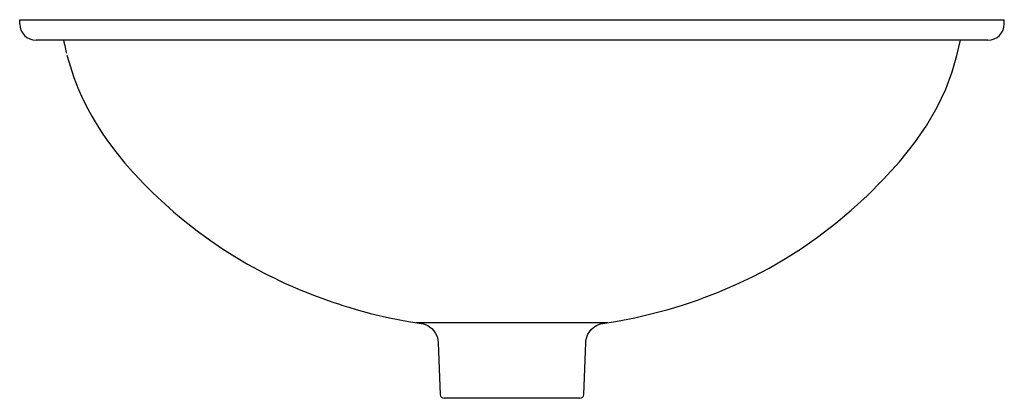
# Model space of a CAD drawing. Header units: millimetres. Extents: x -0.24 to 0.24, y -0.184 to 0.
import ezdxf

# ---------------------------------------------------------------- set-up
doc = ezdxf.new("R2010")
doc.units = ezdxf.units.MM
doc.header["$LTSCALE"] = 0.1
doc.layers.add('BLOCKS', color=3, linetype='Continuous')

msp = doc.modelspace()

# ---------------------------------------------------------------- linework, layer by layer
at = {"layer": 'BLOCKS'}
for p, q in [((-0.24, -0.002), (-0.24, 0)), ((-0.24, 0), (-0.03338, 0)), ((-0.03338, 0), (0, 0)), ((0, 0), (0.03338, 0)), ((0.03338, 0), (0.24, 0)), ((0.24, -0.002), (0.24, 0)), ((0.232, -0.01), (-0.232, -0.01)), ((0.04679, -0.14765), (-0.0468, -0.14765)), ((-0.03595, -0.15743), (-0.03507, -0.18257)), ((0.03507, -0.18257), (0.03594, -0.15744)), ((0, -0.1845), (-0.03307, -0.1845)), ((0.03307, -0.1845), (0, -0.1845))]:
    msp.add_line(p, q, dxfattribs=at)
at = {"layer": 'BLOCKS', "flags": 128}
for points in [[(-0.21859, -0.01), (-0.21828, -0.01158), (-0.21806, -0.01265), (-0.21788, -0.01354), (-0.21769, -0.01436), (-0.2175, -0.01517), (-0.21729, -0.01602), (-0.2172, -0.01638)], [(0.15786, -0.09913), (0.16536, -0.09284), (0.17312, -0.08579), (0.18102, -0.07794), (0.18888, -0.06925), (0.1964, -0.05978), (0.20217, -0.05132), (0.20725, -0.04256), (0.21144, -0.03381), (0.21461, -0.02538), (0.21693, -0.01747), (0.21859, -0.01)], [(-0.21697, -0.01728), (-0.21366, -0.02814), (-0.21139, -0.03397), (-0.20906, -0.03912), (-0.20686, -0.04349), (-0.20491, -0.04702), (-0.20327, -0.04982), (-0.20148, -0.0527), (-0.19945, -0.05581), (-0.19714, -0.05911), (-0.19317, -0.06441), (-0.18871, -0.06987), (-0.18463, -0.07452), (-0.18113, -0.07827), (-0.17973, -0.07971), (-0.17795, -0.08152), (-0.17557, -0.08387), (-0.1726, -0.08671), (-0.16905, -0.08997), (-0.16494, -0.09358), (-0.1603, -0.09748)], [(-0.1603, -0.09748), (-0.15354, -0.10282), (-0.14695, -0.10764), (-0.14105, -0.11165), (-0.13507, -0.11546), (-0.12901, -0.11906), (-0.12619, -0.12057)], [(0.09368, -0.13536), (0.10011, -0.13298), (0.10886, -0.12928), (0.11729, -0.1253), (0.12543, -0.12102), (0.13334, -0.11643), (0.14105, -0.11151), (0.14898, -0.10597), (0.15784, -0.09915)], [(-0.08411, -0.1387), (-0.08295, -0.13909), (-0.0808, -0.13973)], [(0.04313, -0.14822), (0.05046, -0.14708), (0.0598, -0.14524), (0.06834, -0.14324), (0.07608, -0.14116), (0.08305, -0.13905), (0.09041, -0.1366), (0.0937, -0.1354)], [(-0.07947, -0.14013), (-0.07599, -0.14118), (-0.06825, -0.14326), (-0.05973, -0.14526), (-0.05041, -0.14709), (-0.04315, -0.14821)], [(-0.04315, -0.14824), (-0.04315, -0.14824), (-0.04305, -0.14826), (-0.04278, -0.14834), (-0.04237, -0.14848), (-0.04178, -0.14871), (-0.04105, -0.14908), (-0.04014, -0.14965), (-0.03912, -0.15048), (-0.03812, -0.15156), (-0.03724, -0.15285), (-0.03655, -0.15433), (-0.03611, -0.15592), (-0.03595, -0.15744)], [(0.03598, -0.15745), (0.03605, -0.1563), (0.03642, -0.15471), (0.03701, -0.15328), (0.03776, -0.15203), (0.03862, -0.15097), (0.03954, -0.15011), (0.04044, -0.14945), (0.04123, -0.14898), (0.04187, -0.14868), (0.04238, -0.14847), (0.04276, -0.14835), (0.04302, -0.14827), (0.04314, -0.14824), (0.04313, -0.14825)]]:
    msp.add_lwpolyline(points, dxfattribs=at)
at = {"layer": 'BLOCKS'}
for centre, radius, start, end in [((-0.232, -0.002), 0.008, 180, 270), ((0.232, -0.002), 0.008, 270, 0), ((-0.01156, 0.08768), 0.23772, 241.1692, 252.2305), ((-0.01156, 0.08768), 0.23772, 253.0665, 253.4014), ((-0.03307, -0.1825), 0.002, 182, 270), ((0.03307, -0.1825), 0.002, 270, 358)]:
    msp.add_arc(centre, radius, start, end, dxfattribs=at)

doc.saveas('drawing.dxf')
